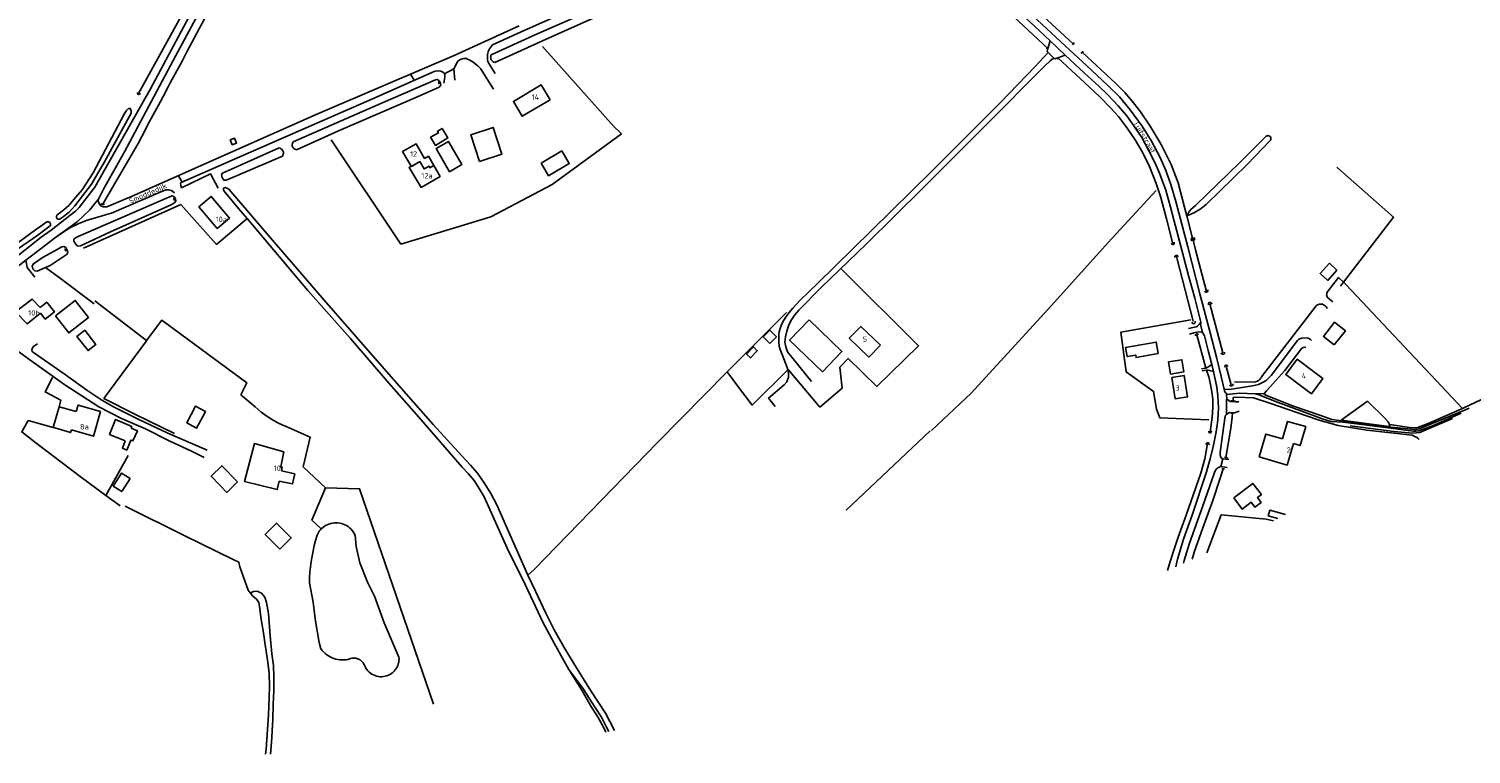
# Model space of a CAD drawing. Header units: metres. Extents: x 226218 to 240385, y 439369 to 449677.
# Tile 5 of 256: x 227250 to 227918, y 439369 to 439705. Entities that reach past the tile are written whole.
import ezdxf

# ---------------------------------------------------------------- set-up
doc = ezdxf.new("R2010")
doc.units = ezdxf.units.M
doc.header["$MEASUREMENT"] = 0
for name, color, linetype in [('BIJGEBOUW', 4, 'Continuous'), ('DAKRAND', 4, 'Continuous'), ('DAKRAND-BYG', 4, 'Continuous'), ('HEG', 253, 'Continuous'), ('HEK', 253, 'Continuous'), ('HOOFDGEBOUW', 4, 'Continuous'), ('HOUTWAL', 253, 'Continuous'), ('HUISNUMMER', 253, 'Continuous'), ('INSTEEKSLOOT', 153, 'Continuous'), ('KADEMUUR', 253, 'Continuous'), ('KANTSLOOT', 153, 'Continuous'), ('KANTVERH', 253, 'Continuous'), ('KANTWATER', 153, 'Continuous'), ('KUNSTWERK', 253, 'Continuous'), ('MIDSLTGREPPEL', 253, 'Continuous'), ('OVLIJNOBJ', 253, 'Continuous'), ('RASTER', 253, 'Continuous'), ('STRAATNAAM', 253, 'Continuous'), ('TUSSENMUUR', 253, 'Continuous')]:
    doc.layers.add(name, color=color, linetype=linetype)
doc.styles.get("Standard").update_dxf_attribs({"font": 'iso.shx'})

msp = doc.modelspace()

# ---------------------------------------------------------------- linework, layer by layer
at = {"layer": 'BIJGEBOUW'}
msp.add_lwpolyline([(227435.95, 439655.01), (227439.54, 439657.04), (227439.09, 439657.76), (227441.23, 439659.06), (227443.86, 439654.72), (227438.12, 439651.25), (227435.95, 439655.01)], dxfattribs=at)
at = {"layer": 'DAKRAND'}
for p, q in [((227261.28, 439520.65), (227263.94, 439530.24)), ((227263.94, 439530.24), (227271.94, 439527.98)), ((227261.97, 439520.44), (227261.28, 439520.65))]:
    msp.add_line(p, q, dxfattribs=at)
for points in [[(227255.22, 439576.22), (227258.26, 439578.62), (227261.78, 439574.18), (227257.54, 439570.81), (227255.39, 439573.53)], [(227838.68, 439539.96), (227843.64, 439536.22), (227848.95, 439543.26), (227843.98, 439547.01)], [(227830.25, 439515.35), (227832.55, 439523.44), (227841, 439521.07), (227838.46, 439512.28), (227835.27, 439513.18)], [(227366.89, 439500.57), (227373.08, 439499.19), (227371.98, 439494.52), (227365.84, 439495.82)]]:
    msp.add_lwpolyline(points, dxfattribs=at)
at = {"layer": 'DAKRAND-BYG'}
for points in [[(227344.15, 439651.5), (227343.21, 439653.74), (227345.2, 439654.58), (227346.14, 439652.33), (227344.15, 439651.5)], [(227444.7, 439639.07), (227438.44, 439649.74), (227444.16, 439653.09), (227450.42, 439642.42), (227444.7, 439639.07)], [(227458.63, 439643.81), (227454.55, 439656.19), (227464.81, 439659.58), (227468.9, 439647.2), (227458.63, 439643.81)], [(227487.07, 439643.08), (227496.63, 439648.7), (227500.07, 439642.84), (227490.51, 439637.22), (227487.07, 439643.08)], [(227855.42, 439593.48), (227851.16, 439588.75), (227847.65, 439591.92), (227851.92, 439596.65), (227855.42, 439593.48)], [(227262.32, 439572.28), (227271.46, 439579.44), (227277.58, 439571.62), (227268.44, 439564.46), (227262.32, 439572.28)], [(227611.1, 439570.53), (227602.07, 439561.11), (227617.29, 439546.42), (227626.31, 439555.84), (227611.1, 439570.53)], [(227854.17, 439558.86), (227859.35, 439565.44), (227854.33, 439569.39), (227849.15, 439562.81), (227854.17, 439558.86)], [(227275.89, 439565.71), (227281.04, 439559.09), (227277.35, 439556.22), (227272.2, 439562.84), (227275.89, 439565.71)], [(227592.95, 439559.58), (227589.92, 439562.63), (227592.95, 439565.63), (227595.97, 439562.58), (227592.95, 439559.58)], [(227772.76, 439554.84), (227762.47, 439553.03), (227762.27, 439554.17), (227758.34, 439553.48), (227757.6, 439557.67), (227771.81, 439560.18), (227772.76, 439554.84)], [(227582.11, 439554.62), (227585.34, 439557.93), (227587.15, 439556.17), (227583.93, 439552.85), (227582.11, 439554.62)], [(227778.38, 439545.4), (227777.52, 439551.07), (227783.7, 439552.01), (227784.54, 439546.41), (227778.38, 439545.4)], [(227324.48, 439522.08), (227323.03, 439522.88), (227327.03, 439530.54), (227331.69, 439528), (227330.3, 439525.51)], [(227294.55, 439514.54), (227287.33, 439517.46), (227290.06, 439524.28), (227297.63, 439521.19), (227297.31, 439520.41)], [(227297.31, 439520.41), (227300.24, 439519.05), (227298.16, 439514.46), (227297.23, 439514.85), (227295.28, 439510.22), (227293.28, 439511.16), (227294.55, 439514.54)], [(227330.3, 439525.51), (227327.57, 439520.41), (227324.48, 439522.08)], [(227296.83, 439496.97), (227292.96, 439490.99), (227289.01, 439493.55), (227292.87, 439499.53), (227296.83, 439496.97)], [(227346.54, 439495.57), (227341.64, 439490.59), (227334.28, 439498.09), (227339.35, 439502.93), (227346.54, 439495.57)], [(227807.72, 439488.08), (227811.63, 439482.86), (227815.75, 439486.03), (227817.45, 439483.77), (227820.35, 439485.97), (227818.61, 439488.2), (227820.45, 439489.65), (227816.5, 439494.77), (227807.72, 439488.08)], [(227828.13, 439478.58), (227823.67, 439479.76), (227824.36, 439482.37), (227831.63, 439480.45)], [(227366.09, 439464.27), (227359.3, 439471.14), (227364.6, 439476.38), (227371.39, 439469.52), (227366.09, 439464.27)]]:
    msp.add_lwpolyline(points, dxfattribs=at)
at = {"layer": 'HEG'}
for p, q in [((227859.74, 439586.69), (227858.44, 439587.93)), ((227853.57, 439578.87), (227851.16, 439580.75)), ((227820.57, 439544.11), (227845.81, 439576.91)), ((227850.25, 439576.63), (227851.13, 439575.79)), ((227807.97, 439541.75), (227817.04, 439541.66)), ((227354.66, 439530.2), (227348.09, 439535.74))]:
    msp.add_line(p, q, dxfattribs=at)
for points in [[(227320.62, 439631.55), (227333.98, 439638.15), (227337.52, 439631.37)], [(227850.93, 439583.22), (227856.18, 439590.09), (227858.44, 439587.93)], [(227851.16, 439580.75), (227850.96, 439581.06), (227850.8, 439581.4), (227850.71, 439581.77), (227850.67, 439582.14), (227850.7, 439582.51), (227850.78, 439582.88), (227850.93, 439583.22)], [(227845.81, 439576.91), (227846.15, 439577.21), (227846.54, 439577.46), (227846.96, 439577.64), (227847.4, 439577.76), (227847.86, 439577.8), (227848.32, 439577.77), (227848.77, 439577.67), (227849.2, 439577.5), (227849.59, 439577.27), (227849.95, 439576.97), (227850.25, 439576.63)], [(227817.04, 439541.66), (227817.6, 439541.74), (227818.14, 439541.89), (227818.66, 439542.11), (227819.14, 439542.4), (227819.58, 439542.75), (227819.97, 439543.16), (227820.31, 439543.61), (227820.57, 439544.11)], [(227369.02, 439521.11), (227367.28, 439521.87), (227365.57, 439522.7), (227363.89, 439523.59), (227362.25, 439524.54), (227360.65, 439525.55), (227359.09, 439526.63), (227357.57, 439527.76), (227356.09, 439528.95), (227354.66, 439530.2)], [(227387.27, 439492.78), (227376.9, 439502.48), (227380.24, 439516.13), (227369.02, 439521.11)], [(227294.58, 439484.29), (227321.89, 439470.7), (227344.81, 439459.32)]]:
    msp.add_lwpolyline(points, dxfattribs=at)
at = {"layer": 'HEK'}
for p, q in [((227350.96, 439617.41), (227336.76, 439605.31)), ((227280.57, 439579.21), (227304.49, 439560.91)), ((227304.35, 439560.73), (227304.49, 439560.91))]:
    msp.add_line(p, q, dxfattribs=at)
msp.add_lwpolyline([(227304.49, 439560.91), (227311.57, 439570.37), (227350.79, 439541.39), (227348.09, 439535.74)], dxfattribs=at)
at = {"layer": 'HOOFDGEBOUW'}
for points in [[(227491.21, 439672.35), (227478.28, 439664.74), (227474.23, 439671.63), (227487.17, 439679.24), (227491.21, 439672.35)], [(227426.85, 439641.58), (227422.95, 439648.36), (227429.22, 439651.97), (227433.1, 439645.19), (227434.89, 439646.22), (227437.37, 439641.92)], [(227426.85, 439641.58), (227425.99, 439641.07), (227431.52, 439631.81), (227440.29, 439636.87), (227437.37, 439641.92)], [(227328.7, 439622.79), (227334.36, 439627.6), (227342.87, 439617.58), (227337.2, 439612.77), (227328.7, 439622.79)], [(227255.22, 439576.22), (227251.48, 439580.11), (227243.86, 439574.13), (227249.14, 439568.63), (227255.39, 439573.53)], [(227644.12, 439558.74), (227635.09, 439567.47), (227629.73, 439561.93), (227638.76, 439553.21), (227644.12, 439558.74)], [(227838.68, 439539.96), (227831.76, 439545.16), (227837.07, 439552.22), (227843.98, 439547.01)], [(227778.96, 439543.8), (227780.49, 439533.93), (227786.3, 439534.83), (227784.77, 439544.7), (227778.96, 439543.8)], [(227271.94, 439527.98), (227272.81, 439530.99), (227283.12, 439527.99), (227279.82, 439516.63), (227269.65, 439519.58)], [(227269.65, 439519.58), (227269.29, 439518.32), (227261.97, 439520.44)], [(227365.84, 439495.82), (227364.97, 439491.92), (227349.81, 439495.69), (227354.36, 439513.18), (227367.95, 439509.31), (227366.55, 439502.44), (227367.26, 439502.25), (227366.89, 439500.57)], [(227830.25, 439515.35), (227822.48, 439517.61), (227819.4, 439507.03)], [(227819.4, 439507.03), (227832.38, 439503.26), (227835.27, 439513.18)]]:
    msp.add_lwpolyline(points, dxfattribs=at)
at = {"layer": 'HOUTWAL'}
msp.add_line((227858.44, 439587.93), (227857.08, 439586.15), dxfattribs=at)
for points in [[(227855.35, 439641.21), (227881.61, 439617.98), (227858.44, 439587.93)], [(227385.33, 439473.68), (227380.97, 439477.79), (227387.27, 439492.78)], [(227387.27, 439492.78), (227403.07, 439492.31), (227437.31, 439392.62)], [(227795.21, 439462.69), (227801.92, 439480.29), (227822.68, 439478.16), (227826.03, 439477.46)]]:
    msp.add_lwpolyline(points, dxfattribs=at)
at = {"layer": 'INSTEEKSLOOT'}
for p, q in [((227464.02, 439693.17), (227484.61, 439702.56)), ((227487.79, 439699.62), (227465.62, 439689.66)), ((227255.47, 439613.85), (227253.05, 439612.16)), ((227255.47, 439613.85), (227258.23, 439615.8)), ((227259.83, 439614.03), (227256.71, 439611.63)), ((227254.05, 439609.7), (227256.71, 439611.63)), ((227788.86, 439607.36), (227788.63, 439608.25)), ((227257.69, 439594.72), (227259.76, 439595.6)), ((227495.65, 439416.42), (227499.97, 439408.7))]:
    msp.add_line(p, q, dxfattribs=at)
for points in [[(227484.61, 439702.56), (227527.98, 439721.73), (227568.1, 439739.53), (227603.35, 439755.7), (227609.48, 439758.17), (227612.33, 439759.13), (227615.38, 439759.77), (227618.49, 439760.21), (227621.56, 439760.29), (227633.47, 439760.15), (227642.21, 439760.34), (227644.02, 439760.31), (227645.08, 439759.78)], [(227645.08, 439759.78), (227645.35, 439758.77), (227644.93, 439757.59), (227643.85, 439757.07), (227642.29, 439756.72), (227639.75, 439756.35), (227630.31, 439756.2), (227619.89, 439756.31), (227617.2, 439755.96), (227613.86, 439755.27), (227610.92, 439754.44), (227608.89, 439753.57), (227595.94, 439747.72), (227560.77, 439732.2), (227534.67, 439720.79), (227487.79, 439699.62)], [(227464.02, 439693.17), (227463.84, 439692.8), (227463.73, 439692.4), (227463.7, 439691.99), (227463.73, 439691.59), (227463.83, 439691.19), (227464, 439690.82), (227464.23, 439690.48), (227464.52, 439690.18), (227464.86, 439689.95), (227465.23, 439689.77), (227465.62, 439689.66)], [(227732.86, 439698.18), (227733.3, 439698.08), (227733.53, 439698.14), (227733.68, 439698.25), (227733.73, 439698.56), (227733.57, 439698.81)], [(227737.37, 439693.73), (227737.24, 439694.04), (227737.26, 439694.3), (227737.48, 439694.54), (227737.83, 439694.58), (227738.17, 439694.31)], [(227372.29, 439652.88), (227409.41, 439669.14), (227438.2, 439681.51), (227439.04, 439681.75), (227439.94, 439681.08), (227440.58, 439680.01), (227440.65, 439679.17), (227439.88, 439678.16), (227430.18, 439673.91), (227393.25, 439657.91), (227373.92, 439649.21)], [(227300.23, 439675.77), (227300.18, 439675.33), (227300.4, 439674.99), (227300.88, 439674.79), (227301.27, 439674.93), (227301.65, 439675.3)], [(227263.08, 439619.03), (227265.17, 439620.64), (227268.52, 439623.49), (227271.55, 439627.1), (227274.57, 439630.62), (227279.72, 439638.61), (227294.14, 439665.66), (227295, 439667.25), (227296.16, 439668.36), (227296.9, 439668.32), (227297.31, 439667.27), (227297.3, 439666.21), (227285, 439643.62), (227278.92, 439633.24), (227271.27, 439623.28), (227268.64, 439620.27), (227265.34, 439617.9), (227264.46, 439617.26)], [(227367.4, 439646.32), (227347.21, 439637.59), (227341.28, 439635.12), (227340.2, 439635.18), (227339.42, 439636.3), (227339.16, 439637.68), (227339.62, 439638.39), (227342.36, 439639.67), (227365.86, 439650.04)], [(227365.86, 439650.04), (227366.27, 439649.91), (227366.65, 439649.72), (227366.99, 439649.46), (227367.29, 439649.14), (227367.52, 439648.78), (227367.68, 439648.39), (227367.77, 439647.97), (227367.79, 439647.53), (227367.73, 439647.11), (227367.6, 439646.7), (227367.4, 439646.32)], [(227372.29, 439652.88), (227372.08, 439652.53), (227371.94, 439652.16), (227371.86, 439651.76), (227371.86, 439651.36), (227371.92, 439650.96), (227372.05, 439650.58), (227372.24, 439650.22), (227372.5, 439649.91), (227372.8, 439649.65), (227373.14, 439649.44), (227373.52, 439649.29), (227373.92, 439649.21)], [(227287.79, 439611.2), (227316.1, 439623.87), (227317.46, 439624.83), (227317.96, 439625.59), (227317.8, 439626.53), (227317.19, 439627.44), (227316.29, 439627.82), (227314.78, 439627.33), (227272.79, 439609.13), (227271.52, 439608.44), (227270.79, 439607.8), (227270.81, 439606.83), (227271.58, 439605.66), (227272.52, 439604.62), (227273.82, 439604.75), (227275.85, 439605.63), (227287.79, 439611.2)], [(227521.05, 439380.35), (227518.88, 439384.54), (227516.84, 439388.35), (227510.11, 439398.77), (227502.16, 439411.45), (227497.67, 439418.87), (227493.08, 439427.04), (227489.33, 439434.65), (227484.55, 439444.84), (227480.85, 439452.32), (227472.13, 439472.25), (227466.55, 439484.91), (227463.86, 439490.09), (227461.1, 439494.65), (227457.6, 439499.49), (227454.37, 439503.24), (227450.44, 439507.54), (227437.14, 439522.11), (227415.46, 439546.6), (227386.69, 439579.57), (227363.67, 439606.36), (227342.52, 439631.02), (227341.04, 439631.81), (227340.31, 439631.64), (227339.95, 439630.95)], [(227339.95, 439630.95), (227340.44, 439630.02), (227347.85, 439621.11), (227350.96, 439617.41)], [(227283.59, 439624.56), (227283.78, 439624.03), (227284.16, 439623.81), (227284.64, 439623.91), (227285, 439624.22)], [(227258.23, 439615.8), (227258.53, 439615.89), (227258.84, 439615.9), (227259.15, 439615.83), (227259.43, 439615.69), (227259.67, 439615.49), (227259.85, 439615.23), (227259.96, 439614.94), (227259.99, 439614.63), (227259.95, 439614.32), (227259.83, 439614.03)], [(227264.46, 439617.26), (227264.21, 439617.14), (227263.94, 439617.08), (227263.66, 439617.09), (227263.39, 439617.16), (227263.15, 439617.3), (227262.95, 439617.5), (227262.81, 439617.74), (227262.73, 439618.01), (227262.71, 439618.29), (227262.77, 439618.56), (227262.89, 439618.81), (227263.08, 439619.03)], [(227350.96, 439617.41), (227360.83, 439605.65), (227379.14, 439584.11), (227398.92, 439561.8), (227416.73, 439541.02), (227430.55, 439525.36), (227450.58, 439502.35), (227453.37, 439499.39), (227456.16, 439496.06), (227457.96, 439493.19), (227460.64, 439488.6), (227471.4, 439464.82), (227479.88, 439447.68), (227487.91, 439430.56), (227493.11, 439420.87), (227495.33, 439416.98), (227495.65, 439416.42)], [(227254.05, 439609.7), (227235.57, 439596.99), (227234.35, 439596.44), (227233.71, 439596.32), (227233.24, 439596.47), (227232.87, 439597.11), (227233.31, 439598.03), (227235.87, 439599.71), (227253.05, 439612.16)], [(227778.83, 439605.97), (227778.96, 439605.65), (227779.22, 439605.4), (227779.6, 439605.39), (227779.97, 439605.56), (227780.16, 439605.93), (227780.16, 439606.22), (227780.12, 439606.43)], [(227259.76, 439595.6), (227267.69, 439600.82), (227268.07, 439601.74), (227267.77, 439602.81), (227267.02, 439603.9), (227266.13, 439604.49), (227265.29, 439604.32), (227261.76, 439602.34), (227256.53, 439599.49)], [(227780.43, 439599.27), (227780.42, 439599.69), (227780.67, 439600.08), (227781.08, 439600.27), (227781.48, 439600.28), (227781.88, 439599.96), (227781.95, 439599.78)], [(227256.53, 439599.49), (227252.19, 439596.45), (227251.44, 439595.32), (227251.8, 439594.08), (227252.75, 439593.24), (227253.76, 439593.06), (227257.69, 439594.72)], [(227794.23, 439583.91), (227794.58, 439583.37), (227794.95, 439583.32), (227795.35, 439583.39), (227795.62, 439583.66), (227795.72, 439584.01), (227795.7, 439584.34)], [(227796.02, 439577.44), (227795.95, 439578), (227796.17, 439578.37), (227796.48, 439578.48), (227797.02, 439578.44), (227797.31, 439578.21), (227797.48, 439577.78)], [(227788.33, 439569.36), (227788.6, 439568.95), (227789.16, 439568.7), (227789.62, 439568.96), (227789.84, 439569.54), (227789.76, 439569.82)], [(227790, 439563.13), (227790.01, 439563.51), (227790.15, 439563.77), (227790.5, 439564.04), (227790.7, 439564.03), (227790.98, 439563.83), (227791.21, 439563.51)], [(227801.9, 439555.19), (227802.07, 439554.81), (227802.39, 439554.55), (227802.8, 439554.53), (227803.21, 439554.69), (227803.45, 439555.08), (227803.42, 439555.5)], [(227803.53, 439548.58), (227803.55, 439549.19), (227803.87, 439549.44), (227804.3, 439549.53), (227804.68, 439549.38), (227804.83, 439549.18), (227805, 439548.9)], [(227805.76, 439540.26), (227806.04, 439539.96), (227806.61, 439539.88), (227807.02, 439540.03), (227807.34, 439540.48), (227807.32, 439540.92)], [(227794.92, 439512.85), (227794.97, 439513.21), (227795.17, 439513.44), (227795.53, 439513.6), (227795.8, 439513.62), (227796.08, 439513.46), (227796.23, 439513.16), (227796.2, 439512.67)], [(227796.09, 439518.92), (227796.14, 439518.57), (227796.44, 439518.21), (227796.93, 439518.2), (227797.17, 439518.4), (227797.29, 439518.76), (227797.37, 439519.06)], [(227383.39, 439470.77), (227383.69, 439471.41), (227384.04, 439472.02), (227384.42, 439472.6), (227384.86, 439473.16), (227385.33, 439473.68)], [(227385.33, 439473.68), (227385.95, 439474.26), (227386.61, 439474.79), (227387.33, 439475.25), (227388.08, 439475.65), (227388.86, 439475.98), (227389.67, 439476.24), (227390.5, 439476.43), (227391.34, 439476.54), (227392.19, 439476.58), (227393.04, 439476.54), (227393.88, 439476.43), (227394.71, 439476.24), (227395.52, 439475.98), (227396.3, 439475.65), (227397.05, 439475.25), (227397.76, 439474.79), (227398.43, 439474.26), (227399.05, 439473.68), (227399.61, 439473.04), (227400.12, 439472.36), (227400.56, 439471.64), (227400.94, 439470.88)], [(227379.85, 439448.76), (227379.93, 439451.24), (227380.1, 439453.72), (227380.34, 439456.19), (227380.66, 439458.66), (227381.05, 439461.11), (227381.52, 439463.55), (227382.07, 439465.98), (227382.69, 439468.38), (227383.39, 439470.77)], [(227400.94, 439470.88), (227401.51, 439465.53), (227403.1, 439458.04), (227406.67, 439449.1), (227409.88, 439442.5), (227414.46, 439430.17), (227421.27, 439414.35)], [(227385.19, 439418.17), (227384.35, 439421.18), (227382.64, 439431.03), (227381.53, 439439.79), (227379.85, 439448.76)], [(227361.67, 439424.2), (227360.89, 439434.54), (227360.03, 439439.64), (227359.16, 439442.15), (227357.63, 439443.9), (227355.59, 439444.82), (227353.91, 439444.78), (227352.97, 439444.3), (227352.84, 439443.57)], [(227352.84, 439443.57), (227353.55, 439442.74), (227355.41, 439441.12), (227356.44, 439439.58), (227356.73, 439437.84), (227357.56, 439431.78), (227358.26, 439427.38), (227358.94, 439423.4), (227359.27, 439421.1)], [(227397.72, 439413.3), (227396.79, 439413.15), (227395.84, 439413.06), (227394.89, 439413.05), (227393.95, 439413.11), (227393.01, 439413.24), (227392.09, 439413.45), (227391.18, 439413.72), (227390.3, 439414.06), (227389.44, 439414.47), (227388.62, 439414.95), (227387.84, 439415.48), (227387.1, 439416.08), (227386.41, 439416.73), (227385.77, 439417.42), (227385.19, 439418.17)], [(227405.59, 439409.95), (227405.38, 439410.56), (227405.09, 439411.15), (227404.73, 439411.69), (227404.31, 439412.19), (227403.84, 439412.64), (227403.32, 439413.03), (227402.75, 439413.36), (227402.15, 439413.61), (227401.52, 439413.8), (227400.88, 439413.9), (227400.23, 439413.94), (227399.58, 439413.89), (227398.94, 439413.77), (227398.32, 439413.57), (227397.72, 439413.3)], [(227421.27, 439414.35), (227421.31, 439413.55), (227421.27, 439412.76), (227421.16, 439411.97), (227420.97, 439411.2), (227420.71, 439410.45), (227420.38, 439409.73), (227419.98, 439409.04), (227419.51, 439408.4), (227418.99, 439407.8), (227418.41, 439407.25), (227417.78, 439406.77), (227417.11, 439406.34), (227416.39, 439405.99), (227415.65, 439405.7), (227414.89, 439405.48), (227414.11, 439405.34), (227413.31, 439405.28), (227412.52, 439405.29), (227411.73, 439405.38), (227410.95, 439405.54), (227410.19, 439405.78), (227409.46, 439406.09), (227408.76, 439406.47), (227408.1, 439406.91), (227407.49, 439407.42), (227406.92, 439407.98), (227406.42, 439408.59), (227405.97, 439409.25), (227405.59, 439409.95)], [(227499.97, 439408.7), (227506.46, 439400.06), (227509.25, 439395.35), (227512.08, 439391.03), (227515.07, 439386.57), (227517.38, 439381.97), (227518.42, 439379.92)]]:
    msp.add_lwpolyline(points, dxfattribs=at)
at = {"layer": 'KADEMUUR'}
for points in [[(227806.42, 439533.05), (227807.36, 439532.97), (227808.45, 439532.89)], [(227806.3, 439527.3), (227807.13, 439527.34), (227808.16, 439527.39)], [(227803.42, 439506.93), (227804.01, 439506.72), (227804.88, 439506.43)], [(227803.35, 439501.47), (227802.77, 439501.55), (227802.08, 439501.57)]]:
    msp.add_lwpolyline(points, dxfattribs=at)
at = {"layer": 'KANTSLOOT'}
for p, q in [((227822.65, 439655.52), (227810.44, 439643.28)), ((227813.83, 439642.39), (227824.69, 439653.64))]:
    msp.add_line(p, q, dxfattribs=at)
for points in [[(227810.44, 439643.28), (227789.9, 439623.37), (227787.81, 439621.56), (227786.87, 439620.34), (227786.42, 439619.38), (227785.94, 439618.62), (227786.3, 439618.72), (227787.52, 439619.23), (227789.5, 439620.19), (227792.16, 439621.7), (227794.97, 439623.87), (227813.83, 439642.39)], [(227359.27, 439421.1), (227360.65, 439412.01), (227361.24, 439406.91), (227361.29, 439401.04), (227361.21, 439395.47), (227360.96, 439387.6), (227359.8, 439371.8), (227359.52, 439369.51)], [(227361.8, 439369.44), (227362.27, 439374.76), (227362.85, 439385.47), (227363.08, 439392.58), (227363.4, 439398.73), (227363.35, 439405.28), (227363.25, 439410.51), (227362.46, 439415.9), (227361.67, 439424.2)]]:
    msp.add_lwpolyline(points, dxfattribs=at)
at = {"layer": 'KANTVERH'}
for p, q in [((227477.79, 439703.84), (227464.6, 439697.72)), ((227442.4, 439684.33), (227446.65, 439686.68)), ((227448.45, 439690.16), (227446.65, 439686.68)), ((227446.65, 439686.68), (227447.18, 439681.5)), ((227465.08, 439677.27), (227459.04, 439686.77)), ((227462.67, 439689.44), (227465.77, 439684.58)), ((227428.32, 439681.36), (227426.63, 439684.21)), ((227319.18, 439637.22), (227320.95, 439634.28)), ((227601.11, 439555.65), (227612.19, 439541.94)), ((227817.38, 439536.22), (227821.74, 439536.43)), ((227801.7, 439502.61), (227804.69, 439502.2)), ((227805.37, 439505.8), (227802.54, 439506.18))]:
    msp.add_line(p, q, dxfattribs=at)
for points in [[(227606.2, 439761.46), (227604.65, 439760.93), (227599.54, 439758.64), (227590.55, 439754.09), (227568.84, 439744.16), (227547.59, 439734.66), (227514.39, 439720.17), (227477.79, 439703.84)], [(227739.3, 439688.33), (227731.78, 439695.37), (227710.17, 439715.32), (227694.98, 439729.7), (227682.39, 439741.33), (227669.57, 439753.34), (227663.63, 439758.59), (227663.43, 439759.12), (227663.47, 439760.17), (227663.78, 439761.46), (227664.67, 439762.72), (227665.79, 439763.51), (227667.26, 439764.05), (227668.28, 439764.1), (227681, 439764.25), (227697.31, 439764.35), (227719.36, 439764.52), (227734.25, 439764.37), (227746.9, 439763.97)], [(227782.14, 439608.61), (227778.35, 439622.64), (227776.18, 439630.44), (227773.3, 439638.34), (227771.3, 439642.98), (227768.43, 439648.77), (227765.11, 439654.85), (227761.39, 439660.34), (227758.14, 439664.86), (227754.17, 439669.56), (227749.28, 439674.8), (227745.21, 439678.63), (227738.44, 439684.88), (227729.69, 439692.97), (227722.62, 439699.66), (227715.48, 439706.37), (227707.04, 439714.17), (227699.02, 439721.58), (227690.68, 439729.4)], [(227329.92, 439721.65), (227306.23, 439677.42), (227280.56, 439631.87), (227273.32, 439622.54), (227271.52, 439620.74), (227269.01, 439618.78), (227260.3, 439612.02), (227255.6, 439608.74)], [(227476.96, 439706.54), (227446.89, 439692.8), (227416.15, 439679.77), (227382.97, 439665.6), (227343.32, 439647.93), (227297.81, 439627.74), (227286.05, 439622.8), (227284.42, 439622.79), (227283.24, 439623.32), (227282.46, 439624.28), (227282.08, 439625.37), (227282.26, 439626.36), (227284.53, 439630.91), (227294.22, 439648.29), (227316.83, 439690.61), (227332.65, 439720.19)], [(227464.6, 439697.72), (227464.08, 439697.18), (227463.62, 439696.59), (227463.22, 439695.96), (227462.88, 439695.29), (227462.6, 439694.59), (227462.4, 439693.87), (227462.26, 439693.13), (227462.2, 439692.39), (227462.21, 439691.64), (227462.29, 439690.89), (227462.44, 439690.16), (227462.67, 439689.44)], [(227721.75, 439694.21), (227715.76, 439687.78), (227699.65, 439671.13), (227667.97, 439639.27), (227639.87, 439611.69), (227614.9, 439587.21), (227606.78, 439579.44), (227603.6, 439575.93), (227601.75, 439573.71), (227600.6, 439572.26), (227599.38, 439570.41), (227598.31, 439568.35), (227597.65, 439566.51), (227597.22, 439564.9), (227597.09, 439563.86), (227597.1, 439562.1), (227597.03, 439560.27), (227597.27, 439558.32), (227597.69, 439556.72), (227598.64, 439554.37)], [(227450.04, 439691.15), (227449.47, 439690.88), (227448.93, 439690.55), (227448.45, 439690.16)], [(227451.88, 439691.51), (227451.25, 439691.46), (227450.64, 439691.34), (227450.04, 439691.15)], [(227452.51, 439691.4), (227452.2, 439691.48), (227451.88, 439691.51)], [(227454.14, 439690.67), (227453.33, 439691.06), (227452.51, 439691.4)], [(227455.44, 439689.88), (227454.8, 439690.29), (227454.14, 439690.67)], [(227457.37, 439688.41), (227456.42, 439689.16), (227455.44, 439689.88)], [(227458.24, 439687.62), (227457.81, 439688.02), (227457.37, 439688.41)], [(227459.04, 439686.77), (227458.65, 439687.21), (227458.24, 439687.62)], [(227601.11, 439555.65), (227600.31, 439558.06), (227599.94, 439560.16), (227600.19, 439562.67), (227600.75, 439565.25), (227601.63, 439567.76), (227602.65, 439570.01), (227604.48, 439572.88), (227606.41, 439575.02), (227616.64, 439585.41), (227637.62, 439605.7), (227663.72, 439631.41), (227692.63, 439660.29), (227720.2, 439688.03), (227722.73, 439690.4), (227723.67, 439691.13), (227724.4, 439691.68)], [(227803.86, 439536.75), (227803.68, 439536.98), (227803.46, 439537.47), (227803.17, 439538.32), (227801.85, 439544.29), (227799.84, 439552.61), (227796.45, 439565.65), (227791.95, 439582.54), (227786.45, 439604.24), (227780.81, 439625.2), (227778.54, 439633.14), (227776.19, 439639.6), (227773.56, 439645.61), (227769.66, 439653.12), (227765.32, 439660.17), (227759.8, 439667.72), (227754.72, 439673.67), (227749.17, 439679.14), (227739.3, 439688.33)], [(227442.06, 439680.02), (227442.58, 439682.88), (227442.46, 439684.25), (227441.87, 439684.95), (227440.67, 439685.61), (227439.37, 439685.81), (227438.08, 439685.62), (227436.46, 439685), (227411.25, 439673.72), (227363.76, 439653.06), (227320.46, 439634.07), (227320.14, 439633.53), (227320.26, 439632.65), (227320.62, 439631.55)], [(227317.42, 439629.3), (227316.02, 439630.31), (227314.69, 439630.72), (227313.37, 439630.72), (227310.71, 439629.64), (227288.16, 439619.91), (227285.96, 439619.19), (227281.95, 439618.02), (227277, 439616.63), (227272.74, 439614.92), (227268.68, 439612.9), (227261.9, 439608.24), (227257.65, 439605.03)], [(227261.9, 439608.24), (227272.35, 439615.88), (227278.2, 439621.36), (227281.19, 439625.1), (227282.26, 439626.36)], [(227207.28, 439571.71), (227232.88, 439590.74), (227255.6, 439608.74)], [(227780.85, 439456.18), (227781.63, 439459.75), (227784.54, 439469.39), (227788.49, 439480.14), (227795.1, 439500.1), (227796.79, 439506.19), (227798.26, 439512.48), (227799.54, 439518.71), (227800.24, 439524), (227800.62, 439529.75), (227800.37, 439535.28), (227799.87, 439539.27), (227798.26, 439546.64), (227797.51, 439549.88), (227795.84, 439556.33), (227794.07, 439563.07), (227793.7, 439563.86), (227793.15, 439564.57), (227792.27, 439568.46), (227792.42, 439568.61), (227792.45, 439569.41), (227789.58, 439580.52), (227786.93, 439590.37), (227782.14, 439608.61)], [(227257.65, 439605.03), (227248.63, 439598.07), (227243.7, 439594.26), (227224.67, 439580.22), (227218.14, 439575.39), (227189.78, 439554.69), (227172.45, 439541.73)], [(227252.78, 439590.29), (227249.23, 439594.76), (227248.63, 439598.07)], [(227218.14, 439575.39), (227220.51, 439574.51), (227223.65, 439572.59), (227225.46, 439570.86), (227226.57, 439569.8), (227234.8, 439563.28), (227249.37, 439552.69), (227266.68, 439540.44)], [(227786.69, 439566.48), (227790.2, 439567.3), (227790.89, 439567.59), (227791.67, 439568.26), (227792.26, 439569.09), (227792.45, 439569.41)], [(227793.15, 439564.57), (227792.53, 439564.79), (227791.58, 439564.91), (227790.54, 439564.78), (227789.2, 439564.44), (227787.19, 439563.85)], [(227803.17, 439538.32), (227805.49, 439538.23), (227816.36, 439540), (227819.17, 439540.62), (227821.3, 439541.59), (227822.69, 439542.39), (227824.91, 439544.67), (227837.17, 439560.97), (227837.81, 439561.53), (227839.24, 439562.01), (227840.73, 439562.1), (227842.05, 439561.93), (227843.26, 439561.33), (227843.69, 439560.93)], [(227266.39, 439545.45), (227251.73, 439555.64), (227251.29, 439556.26), (227251.52, 439557.28), (227252.13, 439558.09), (227254.02, 439559.43)], [(227598.64, 439554.37), (227600.97, 439548.48), (227601.64, 439546.09), (227601.64, 439543.96), (227600.78, 439541.76), (227599.65, 439540.39), (227592.33, 439534.26), (227595.46, 439530.4)], [(227880.49, 439520.85), (227853.13, 439524.34), (227847.45, 439526.33), (227835.4, 439530.57), (227822.84, 439535.41), (227821.86, 439535.97), (227821.74, 439536.43), (227822.8, 439537.69), (227831.29, 439547.05), (227839.21, 439557.31), (227839.87, 439557.67), (227840.52, 439557.8), (227840.97, 439557.74)], [(227797.51, 439549.88), (227795.71, 439548.54), (227794.7, 439548.19), (227792.77, 439547.82)], [(227798.26, 439546.64), (227795.81, 439547.19), (227795.08, 439547.17), (227793.09, 439546.88)], [(227332.5, 439510.17), (227314.33, 439518.09), (227300.52, 439524.48), (227289.17, 439530.28), (227283.76, 439533.35), (227276.81, 439537.95), (227266.39, 439545.45)], [(227266.68, 439540.44), (227282.41, 439530.21), (227292.88, 439524.79), (227304.03, 439519.99), (227314.95, 439514.52), (227325.18, 439509.71), (227331.16, 439506.81)], [(227784.42, 439457.8), (227784.72, 439459.1), (227787.21, 439467.18), (227793.27, 439483.96), (227798.7, 439499.85), (227799.24, 439500.84), (227799.73, 439501.45), (227800.61, 439502.09), (227801.7, 439502.61), (227802.54, 439506.18), (227801.75, 439506.73), (227801.53, 439507.26), (227801.39, 439508.15), (227801.45, 439509.05), (227802.41, 439517.09), (227803.15, 439521.65), (227803.7, 439526.07), (227804.38, 439526.64), (227804.31, 439533.76), (227804.54, 439533.79), (227804.35, 439535.86), (227804.3, 439536.44), (227803.86, 439536.75)], [(227804.35, 439535.86), (227810.45, 439536.6), (227817.38, 439536.22), (227819.44, 439535.73), (227821.65, 439534.77), (227828.16, 439532.18), (227838.66, 439528.41), (227849.11, 439524.55), (227852.66, 439523.47), (227858.26, 439523.06), (227880.31, 439520.29)], [(227804.54, 439533.79), (227806.23, 439532.68), (227808.49, 439532.55), (227810.05, 439532.56)], [(227804.38, 439526.64), (227805.68, 439527.54), (227806.38, 439527.45), (227808.54, 439527.53), (227810.24, 439528.19)], [(227912.99, 439527.36), (227899.6, 439521.46), (227893.3, 439519.15), (227892, 439518.97), (227890.77, 439518.95), (227880.31, 439520.29)], [(227880.49, 439520.85), (227891.36, 439519.68), (227892.16, 439519.72), (227893.5, 439520.05), (227914.11, 439528.52), (227916.69, 439529.66)]]:
    msp.add_lwpolyline(points, dxfattribs=at)
at = {"layer": 'KANTWATER'}
msp.add_lwpolyline([(227822.65, 439655.52), (227822.93, 439655.67), (227823.23, 439655.74), (227823.55, 439655.76), (227823.86, 439655.7), (227824.15, 439655.57), (227824.41, 439655.38), (227824.62, 439655.14), (227824.77, 439654.86), (227824.85, 439654.56), (227824.87, 439654.24), (227824.81, 439653.93), (227824.69, 439653.64)], dxfattribs=at)
at = {"layer": 'KUNSTWERK'}
msp.add_line((227787.89, 439608.1), (227788.63, 439608.25), dxfattribs=at)
for points in [[(227721.56, 439696.3), (227721.44, 439696.45), (227721.13, 439696.19), (227721.31, 439695.99)], [(227722.62, 439699.66), (227721.64, 439696.04), (227721.27, 439694.66), (227721.75, 439694.21), (227724.4, 439691.68), (227724.8, 439691.31), (227726.18, 439691.78), (227729.69, 439692.97)], [(227726.09, 439691.51), (227726.35, 439691.32), (227726.67, 439691.65), (227726.51, 439691.77)], [(227439.86, 439679.54), (227439.8, 439679.91), (227439.55, 439680.47), (227439.35, 439680.48)], [(227317.34, 439625.7), (227317.23, 439626.12), (227317.01, 439626.53), (227316.82, 439626.71)], [(227788.86, 439607.36), (227788.07, 439607.2), (227787.89, 439608.1)], [(227788.63, 439608.25), (227789.42, 439608.41), (227789.6, 439607.51), (227788.86, 439607.36)], [(227267.13, 439602.27), (227266.97, 439602.65), (227266.75, 439602.99), (227266.61, 439603.14), (227266.48, 439603.19)]]:
    msp.add_lwpolyline(points, dxfattribs=at)
at = {"layer": 'MIDSLTGREPPEL'}
for p, q in [((227331.98, 439731.96), (227300.75, 439675.26)), ((227336.12, 439718.96), (227324.24, 439696.54)), ((227703.54, 439712.89), (227721.64, 439696.04)), ((227323.04, 439694.49), (227321.02, 439690.5)), ((227324.24, 439696.54), (227323.04, 439694.49)), ((227315.36, 439680.15), (227319.93, 439688.48)), ((227321.02, 439690.5), (227319.93, 439688.48)), ((227726.18, 439691.78), (227738.71, 439680.18)), ((227315.36, 439680.15), (227314.46, 439678.28)), ((227312.18, 439673.9), (227310.85, 439671.63)), ((227312.18, 439673.9), (227314.46, 439678.28)), ((227304.89, 439660.53), (227310.85, 439671.63)), ((227304.89, 439660.53), (227304.05, 439658.91)), ((227802.68, 439555.19), (227796.62, 439577.93)), ((227790.65, 439563.56), (227794.7, 439548.19)), ((227806.5, 439540.33), (227804.2, 439548.9))]:
    msp.add_line(p, q, dxfattribs=at)
for points in [[(227668.5, 439758.66), (227690.91, 439737.6), (227733.52, 439698.14)], [(227737.7, 439694.2), (227752.94, 439680.01), (227757.26, 439675.7), (227759.85, 439672.64), (227764.25, 439667.21), (227769.02, 439660.17), (227774.08, 439651.7), (227778.74, 439642.46), (227781.94, 439633.88), (227785.07, 439621.98), (227785.94, 439618.62), (227788.63, 439608.25)], [(227738.71, 439680.18), (227745.51, 439673.9), (227750.84, 439668.42), (227754.27, 439664.54), (227758.1, 439659.71), (227762.08, 439653.78), (227765.55, 439647.78), (227768.62, 439641.49), (227771.73, 439633.62), (227773.85, 439627.09), (227776.57, 439617.18), (227779.51, 439605.67)], [(227284.36, 439624.29), (227300.58, 439652.17), (227304.05, 439658.91)], [(227788.86, 439607.36), (227790.19, 439602.21), (227795.05, 439583.67)], [(227781.13, 439599.79), (227785.22, 439584.23), (227788.96, 439569.83)], [(227280.27, 439577.94), (227264, 439590.16), (227257.69, 439594.72)], [(227795.08, 439547.17), (227796.09, 439544.18), (227796.95, 439540.59), (227797.52, 439537.21), (227797.92, 439533.69), (227798.04, 439529.84), (227797.63, 439525.35), (227796.68, 439518.69)], [(227807.36, 439532.97), (227807.33, 439534.47), (227807.66, 439534.61), (227808.94, 439534.62), (227816.83, 439534.37), (227824.8, 439531.77), (227840.85, 439526.21), (227847.72, 439523.91), (227856.04, 439521.5)], [(227804.01, 439506.72), (227806.33, 439520.28), (227807.01, 439525.45), (227807.13, 439527.34)], [(227856.04, 439521.5), (227869.24, 439519.43), (227890.29, 439517.03)], [(227795.52, 439513.24), (227794.33, 439506.1), (227792.48, 439499.56), (227790.14, 439492.9), (227785.68, 439480.03), (227781.89, 439469.84), (227780.33, 439465.2), (227778.28, 439458.67), (227777.05, 439454.46)], [(227890.29, 439517.03), (227890.93, 439516.83), (227891.55, 439516.55), (227892.12, 439516.21), (227892.66, 439515.8), (227893.15, 439515.34), (227893.32, 439515.13)], [(227788.47, 439459.64), (227789.57, 439463.41), (227794, 439475.83), (227797.96, 439486.82), (227801.44, 439497.15), (227802.77, 439501.55)]]:
    msp.add_lwpolyline(points, dxfattribs=at)
at = {"layer": 'OVLIJNOBJ'}
for p, q in [((227869.63, 439532.91), (227857.37, 439523.99)), ((227857.37, 439523.99), (227858.43, 439523.84))]:
    msp.add_line(p, q, dxfattribs=at)
for points in [[(227858.43, 439523.84), (227878.35, 439521.28), (227879.5, 439521.13), (227879.97, 439521.8), (227879.17, 439523.2), (227877.53, 439525.02), (227869.63, 439532.91)], [(227499.97, 439408.7), (227505.9, 439399), (227509.88, 439392.03), (227513.45, 439386.34), (227516.21, 439381.31), (227517.02, 439379.69)]]:
    msp.add_lwpolyline(points, dxfattribs=at)
at = {"layer": 'RASTER'}
for p, q in [((227520.76, 439660.03), (227487.73, 439696.97)), ((227913.57, 439529.48), (227859.74, 439586.69)), ((227541.02, 439513.71), (227573.16, 439546.35)), ((227273.77, 439498), (227252.53, 439514)), ((227628.33, 439482.39), (227667.08, 439519.07)), ((227295.86, 439507.7), (227285.67, 439489.22)), ((227285.67, 439489.22), (227273.77, 439498)), ((227292.2, 439484.45), (227285.67, 439489.22))]:
    msp.add_line(p, q, dxfattribs=at)
for points in [[(227524.23, 439656.56), (227523.82, 439657.01), (227520.76, 439660.03)], [(227389.85, 439653.78), (227422.15, 439605.55), (227463.79, 439618.24), (227492.2, 439633.1), (227524.23, 439656.56)], [(227771.72, 439630.36), (227749.55, 439606.33), (227723.31, 439577.06), (227686.12, 439536.58), (227667.84, 439519.28)], [(227336.76, 439605.31), (227320.29, 439623.86), (227275.19, 439603.69)], [(227626.11, 439593.87), (227661.77, 439558.5), (227642.52, 439539.57), (227629.14, 439552.62), (227625.4, 439548.61), (227626.37, 439538.88), (227616.13, 439530.11), (227601.46, 439547.48), (227584.74, 439531.06), (227578.38, 439539.3), (227573.16, 439546.35)], [(227573.16, 439546.35), (227579.07, 439552.35), (227600.58, 439573.82)], [(227796.15, 439524.14), (227773.46, 439525.12), (227771.89, 439529.15), (227770.53, 439537.36), (227757.93, 439546.36), (227755.43, 439564.8), (227787.84, 439570.42)], [(227317.32, 439517.84), (227299.38, 439526.6), (227284.72, 439534.09), (227304.35, 439560.73)], [(227260.94, 439543.83), (227257.45, 439537.12), (227264.73, 439533.38), (227263.94, 439530.24)], [(227924.71, 439534.65), (227914.52, 439529.87), (227913.57, 439529.48)], [(227913.57, 439529.48), (227897.72, 439522.46), (227892.36, 439520.55), (227889.01, 439520.69), (227879.91, 439522.01)], [(227261.28, 439520.65), (227249.71, 439523.84), (227246.69, 439518.62), (227252.53, 439514)], [(227908.92, 439524.83), (227897.42, 439519.83), (227893.81, 439518.4), (227890.43, 439517.96), (227881.76, 439518.82), (227861.51, 439521.4)], [(227541.02, 439513.71), (227483.85, 439454.96), (227480.85, 439452.32)], [(227352.84, 439443.57), (227351.5, 439445.33), (227347.63, 439456.16), (227347.16, 439458.25), (227344.81, 439459.32)]]:
    msp.add_lwpolyline(points, dxfattribs=at)
at = {"layer": 'TUSSENMUUR'}
msp.add_lwpolyline([(227437.37, 439641.92), (227435.63, 439640.92), (227435.19, 439641.68), (227432.88, 439640.35), (227430.93, 439643.72), (227427.09, 439641.51), (227426.85, 439641.58)], dxfattribs=at)

# ---------------------------------------------------------------- texts
at = {"layer": 'HUISNUMMER'}
for s, p in [('14', (227482.68, 439672.36)), ('12', (227426.4, 439645.97)), ('12a', (227431.64, 439635.92)), ('10a', (227336.43, 439615.76)), ('10b', (227249.7, 439572.46)), ('5', (227635.94, 439560.27)), ('3', (227780.63, 439537.69)), ('4', (227839.13, 439543.35)), ('8a', (227273.64, 439519.73)), ('2', (227832.14, 439508.96)), ('10', (227363.31, 439500.54))]:
    msp.add_text(s, height=2.5, dxfattribs=at).set_placement(p)
at = {"layer": 'STRAATNAAM'}
for s, rotation, p in [('Tuitstraat', 300.512, (227761.06, 439661.71)), ('Smoddedijk', 23.462, (227296.93, 439624.18))]:
    msp.add_text(s, height=2.5, rotation=rotation, dxfattribs=at).set_placement(p)

doc.saveas('drawing.dxf')
